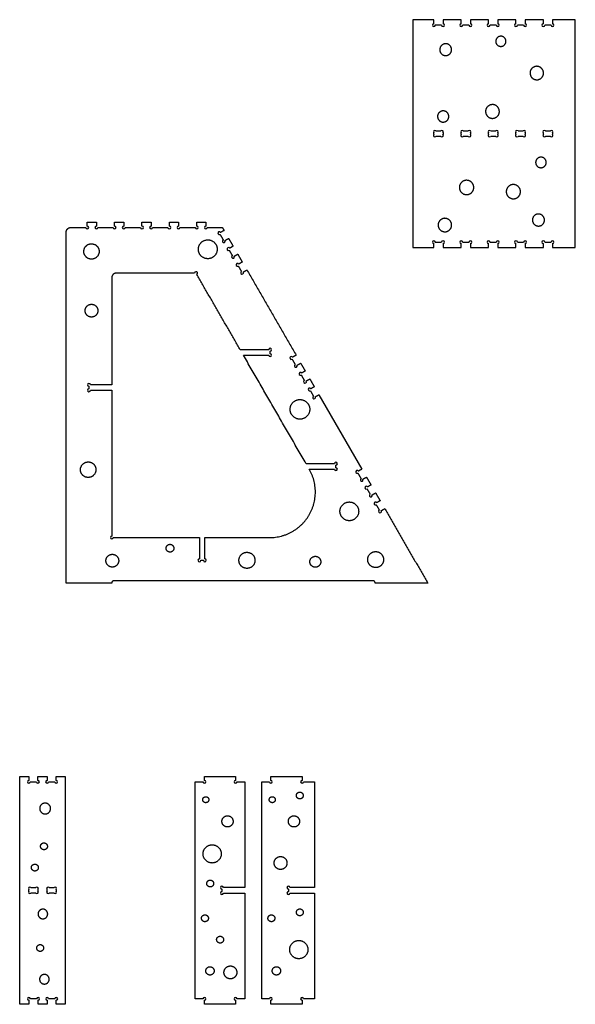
# Model space of a CAD drawing. Header units: millimetres. Extents: x 383 to 674, y 287 to 503.
# Tile 2 of 2: x 552 to 674, y 287 to 503. Entities that reach past the tile are written whole.
import ezdxf

# ---------------------------------------------------------------- set-up
doc = ezdxf.new("R2010")
doc.units = ezdxf.units.MM
doc.header["$MEASUREMENT"] = 0
for name, color, linetype, true_color in [('Crea2D$visibili$linee', 178, 'Continuous', 0x000000), ('Default', 178, 'Continuous', 0x000000), ('Livello 01', 1, 'Continuous', 0xff0000)]:
    doc.layers.add(name, color=color, linetype=linetype, true_color=true_color)

msp = doc.modelspace()

# ---------------------------------------------------------------- linework, layer by layer
at = {"layer": 'Crea2D$visibili$linee'}
msp.add_line((617.69, 420.58), (627.12, 404.24), dxfattribs=at)
for centre, radius, start, end in [((642.9, 501.64), 0.318, 90, 0), ((644.9, 501.64), 0.318, 180, 90), ((648.9, 501.64), 0.318, 90, 0), ((650.9, 501.64), 0.318, 180, 90), ((654.9, 501.64), 0.318, 90, 0), ((656.9, 501.64), 0.318, 180, 90), ((660.9, 501.64), 0.318, 90, 0), ((662.9, 501.64), 0.318, 180, 90), ((666.9, 501.64), 0.318, 90, 0), ((668.9, 501.64), 0.318, 180, 90), ((566.9, 457.25), 0.318, 180, 90), ((568.9, 457.25), 0.318, 90, 0), ((572.9, 457.25), 0.318, 180, 90), ((574.9, 457.25), 0.318, 90, 0), ((578.9, 457.25), 0.318, 180, 90), ((580.9, 457.25), 0.318, 90, 0), ((584.9, 457.25), 0.318, 180, 90), ((586.9, 457.25), 0.318, 90, 0), ((590.9, 457.25), 0.318, 180, 90), ((592.9, 457.25), 0.318, 90, 0), ((595.85, 456), 0.318, 30, 300), ((596.85, 454.27), 0.318, 120, 30), ((642.9, 454.04), 0.318, 0, 270), ((644.9, 454.04), 0.318, 270, 180), ((648.9, 454.04), 0.318, 0, 270), ((650.9, 454.04), 0.318, 270, 180), ((654.9, 454.04), 0.318, 0, 270), ((656.9, 454.04), 0.318, 270, 180), ((660.9, 454.04), 0.318, 0, 270), ((662.9, 454.04), 0.318, 270, 180), ((666.9, 454.04), 0.318, 0, 270), ((668.9, 454.04), 0.318, 270, 180), ((597.85, 452.54), 0.318, 30, 300), ((598.85, 450.81), 0.318, 120, 30), ((599.85, 449.07), 0.318, 30, 300), ((600.85, 447.34), 0.318, 120, 30), ((611.65, 428.64), 0.318, 30, 300), ((612.65, 426.9), 0.318, 120, 30), ((613.65, 425.17), 0.318, 30, 300), ((614.65, 423.44), 0.318, 120, 30), ((615.65, 421.71), 0.318, 30, 300), ((616.65, 419.98), 0.318, 120, 30), ((626.08, 403.64), 0.318, 30, 300), ((627.08, 401.9), 0.318, 120, 30), ((628.08, 400.17), 0.318, 30, 300), ((629.08, 398.44), 0.318, 120, 30), ((630.08, 396.71), 0.318, 30, 300), ((631.08, 394.98), 0.318, 120, 30), ((554.09, 335.64), 0.318, 90, 0), ((556.09, 335.64), 0.317, 180, 90), ((558.09, 335.64), 0.318, 90, 0), ((560.09, 335.64), 0.318, 180, 90), ((592.58, 335.64), 0.318, 180, 90), ((599.43, 335.64), 0.317, 90, 360), ((607.14, 335.64), 0.318, 180, 90), ((614, 335.64), 0.318, 90, 0), ((596.43, 312.44), 0.318, 0, 270), ((596.43, 311.24), 0.318, 90, 0), ((611, 312.44), 0.318, 0, 270), ((611, 311.24), 0.318, 90, 0), ((554.11, 288.04), 0.318, 0, 270), ((556.11, 288.04), 0.318, 270, 180), ((558.11, 288.04), 0.318, 0, 270), ((560.11, 288.04), 0.318, 270, 180), ((592.58, 288.04), 0.318, 270, 180), ((599.43, 288.04), 0.318, 0, 270), ((607.14, 288.04), 0.318, 270, 180), ((614, 288.04), 0.318, 0, 270)]:
    msp.add_arc(centre, radius, start, end, dxfattribs=at)
for points in [[(642.9, 502.84), (640.59, 502.84), (638.28, 502.84)], [(638.28, 502.84), (638.28, 477.84), (638.28, 452.84)], [(642.9, 501.96), (642.9, 502.4), (642.9, 502.84)], [(644.58, 501.64), (643.9, 501.64), (643.21, 501.64)], [(648.9, 502.84), (646.9, 502.84), (644.9, 502.84)], [(644.9, 502.84), (644.9, 502.4), (644.9, 501.96)], [(648.9, 501.96), (648.9, 502.4), (648.9, 502.84)], [(650.58, 501.64), (649.9, 501.64), (649.21, 501.64)], [(654.9, 502.84), (652.9, 502.84), (650.9, 502.84)], [(650.9, 502.84), (650.9, 502.4), (650.9, 501.96)], [(654.9, 501.96), (654.9, 502.4), (654.9, 502.84)], [(656.58, 501.64), (655.9, 501.64), (655.21, 501.64)], [(660.9, 502.84), (658.9, 502.84), (656.9, 502.84)], [(656.9, 502.84), (656.9, 502.4), (656.9, 501.96)], [(660.9, 501.96), (660.9, 502.4), (660.9, 502.84)], [(662.58, 501.64), (661.9, 501.64), (661.21, 501.64)], [(666.9, 502.84), (664.9, 502.84), (662.9, 502.84)], [(662.9, 502.84), (662.9, 502.4), (662.9, 501.96)], [(666.9, 501.96), (666.9, 502.4), (666.9, 502.84)], [(668.58, 501.64), (667.9, 501.64), (667.21, 501.64)], [(673.9, 502.84), (671.4, 502.84), (668.9, 502.84)], [(668.9, 502.84), (668.9, 502.4), (668.9, 501.96)], [(673.9, 452.84), (673.9, 477.84), (673.9, 502.84)], [(566.9, 457.56), (566.9, 458.01), (566.9, 458.45)], [(566.9, 458.45), (567.9, 458.45), (568.9, 458.45)], [(568.9, 458.45), (568.9, 458.01), (568.9, 457.56)], [(572.9, 457.56), (572.9, 458.01), (572.9, 458.45)], [(572.9, 458.45), (573.9, 458.45), (574.9, 458.45)], [(574.9, 458.45), (574.9, 458.01), (574.9, 457.56)], [(578.9, 457.56), (578.9, 458.01), (578.9, 458.45)], [(578.9, 458.45), (579.9, 458.45), (580.9, 458.45)], [(580.9, 458.45), (580.9, 458.01), (580.9, 457.56)], [(584.9, 457.56), (584.9, 458.01), (584.9, 458.45)], [(584.9, 458.45), (585.9, 458.45), (586.9, 458.45)], [(586.9, 458.45), (586.9, 458.01), (586.9, 457.56)], [(590.9, 457.56), (590.9, 458.01), (590.9, 458.45)], [(590.9, 458.45), (591.9, 458.45), (592.9, 458.45)], [(592.9, 458.45), (592.9, 458.01), (592.9, 457.56)], [(562.28, 379.24), (562.28, 417.74), (562.28, 456.25)], [(563.28, 457.25), (564.93, 457.25), (566.58, 457.25)], [(569.21, 457.25), (570.9, 457.25), (572.58, 457.25)], [(575.21, 457.25), (576.9, 457.25), (578.58, 457.25)], [(581.21, 457.25), (582.9, 457.25), (584.58, 457.25)], [(587.21, 457.25), (588.9, 457.25), (590.58, 457.25)], [(593.21, 457.25), (594.87, 457.25), (596.52, 457.25)], [(596.89, 456.6), (596.51, 456.38), (596.13, 456.16)], [(596.52, 457.25), (596.7, 456.92), (596.89, 456.6)], [(596.01, 455.73), (596.35, 455.14), (596.69, 454.55)], [(597.13, 454.43), (597.51, 454.65), (597.89, 454.87)], [(597.89, 454.87), (598.39, 454), (598.89, 453.14)], [(642.9, 452.84), (642.9, 453.28), (642.9, 453.72)], [(643.21, 454.04), (643.9, 454.04), (644.58, 454.04)], [(644.9, 453.72), (644.9, 453.28), (644.9, 452.84)], [(648.9, 452.84), (648.9, 453.28), (648.9, 453.72)], [(649.21, 454.04), (649.9, 454.04), (650.58, 454.04)], [(650.9, 453.72), (650.9, 453.28), (650.9, 452.84)], [(654.9, 452.84), (654.9, 453.28), (654.9, 453.72)], [(655.21, 454.04), (655.9, 454.04), (656.58, 454.04)], [(656.9, 453.72), (656.9, 453.28), (656.9, 452.84)], [(660.9, 452.84), (660.9, 453.28), (660.9, 453.72)], [(661.21, 454.04), (661.9, 454.04), (662.58, 454.04)], [(662.9, 453.72), (662.9, 453.28), (662.9, 452.84)], [(666.9, 452.84), (666.9, 453.28), (666.9, 453.72)], [(667.21, 454.04), (667.9, 454.04), (668.58, 454.04)], [(668.9, 453.72), (668.9, 453.28), (668.9, 452.84)], [(598.01, 452.26), (598.35, 451.67), (598.69, 451.08)], [(598.89, 453.14), (598.51, 452.92), (598.13, 452.7)], [(638.28, 452.84), (640.59, 452.84), (642.9, 452.84)], [(644.9, 452.84), (646.9, 452.84), (648.9, 452.84)], [(650.9, 452.84), (652.9, 452.84), (654.9, 452.84)], [(656.9, 452.84), (658.9, 452.84), (660.9, 452.84)], [(662.9, 452.84), (664.9, 452.84), (666.9, 452.84)], [(668.9, 452.84), (671.4, 452.84), (673.9, 452.84)], [(599.13, 450.97), (599.51, 451.19), (599.89, 451.41)], [(599.89, 451.41), (600.39, 450.54), (600.89, 449.67)], [(600.89, 449.67), (600.51, 449.45), (600.13, 449.23)], [(600.01, 448.8), (600.35, 448.21), (600.69, 447.62)], [(601.13, 447.5), (601.51, 447.72), (601.89, 447.94)], [(601.89, 447.94), (607.29, 438.59), (612.69, 429.24)], [(611.81, 428.36), (612.15, 427.77), (612.49, 427.18)], [(612.69, 429.24), (612.31, 429.02), (611.93, 428.8)], [(612.93, 427.06), (613.31, 427.28), (613.69, 427.5)], [(613.69, 427.5), (614.19, 426.64), (614.69, 425.77)], [(614.69, 425.77), (614.31, 425.55), (613.93, 425.33)], [(613.81, 424.9), (614.15, 424.31), (614.49, 423.72)], [(614.93, 423.6), (615.31, 423.82), (615.69, 424.04)], [(615.69, 424.04), (616.19, 423.17), (616.69, 422.31)], [(615.81, 421.43), (616.15, 420.84), (616.49, 420.25)], [(616.69, 422.31), (616.31, 422.09), (615.93, 421.87)], [(616.93, 420.14), (617.31, 420.36), (617.69, 420.58)], [(627.12, 404.24), (626.74, 404.02), (626.36, 403.8)], [(626.24, 403.36), (626.58, 402.77), (626.93, 402.18)], [(627.36, 402.06), (627.74, 402.28), (628.12, 402.5)], [(628.12, 402.5), (628.62, 401.64), (629.12, 400.77)], [(628.24, 399.9), (628.58, 399.31), (628.93, 398.72)], [(629.12, 400.77), (628.74, 400.55), (628.36, 400.33)], [(629.36, 398.6), (629.74, 398.82), (630.12, 399.04)], [(630.12, 399.04), (630.62, 398.17), (631.12, 397.31)], [(630.24, 396.43), (630.58, 395.84), (630.93, 395.25)], [(631.12, 397.31), (630.74, 397.09), (630.36, 396.87)], [(631.36, 395.14), (631.74, 395.36), (632.12, 395.58)], [(632.12, 395.58), (636.84, 387.41), (641.56, 379.24)], [(572.28, 379.24), (567.28, 379.24), (562.28, 379.24)], [(572.28, 379.31), (572.28, 379.27), (572.28, 379.24)], [(629.59, 379.74), (601.14, 379.74), (572.7, 379.74)], [(630.01, 379.24), (630.01, 379.27), (630.01, 379.31)], [(641.56, 379.24), (635.78, 379.24), (630.01, 379.24)], [(552.09, 286.84), (552.09, 311.84), (552.09, 336.84)], [(552.09, 336.84), (553.09, 336.84), (554.09, 336.84)], [(554.09, 336.84), (554.09, 336.4), (554.09, 335.96)], [(554.41, 335.64), (555.09, 335.64), (555.77, 335.64)], [(556.09, 335.96), (556.09, 336.4), (556.09, 336.84)], [(556.09, 336.84), (557.09, 336.84), (558.09, 336.84)], [(558.09, 336.84), (558.09, 336.4), (558.09, 335.96)], [(558.41, 335.64), (559.09, 335.64), (559.77, 335.64)], [(560.09, 335.96), (560.09, 336.4), (560.09, 336.84)], [(560.09, 336.84), (561.09, 336.84), (562.09, 336.84)], [(562.09, 336.84), (562.09, 311.84), (562.09, 286.84)], [(590.58, 288.04), (590.58, 311.84), (590.58, 335.64)], [(590.58, 335.64), (591.42, 335.64), (592.26, 335.64)], [(592.58, 335.96), (592.58, 336.4), (592.58, 336.84)], [(592.58, 336.84), (596, 336.84), (599.43, 336.84)], [(599.43, 336.84), (599.43, 336.4), (599.43, 335.96)], [(599.75, 335.64), (600.59, 335.64), (601.43, 335.64)], [(601.43, 335.64), (601.43, 324.04), (601.43, 312.44)], [(605.14, 288.04), (605.14, 311.84), (605.14, 335.64)], [(605.14, 335.64), (605.98, 335.64), (606.83, 335.64)], [(607.14, 335.96), (607.14, 336.4), (607.14, 336.84)], [(607.14, 336.84), (610.57, 336.84), (614, 336.84)], [(614, 336.84), (614, 336.4), (614, 335.96)], [(614.31, 335.64), (615.5, 335.64), (616.69, 335.64)], [(616.69, 335.64), (616.69, 324.04), (616.69, 312.44)], [(596.43, 312.12), (596.43, 311.84), (596.43, 311.56)], [(601.43, 312.44), (599.09, 312.44), (596.75, 312.44)], [(596.75, 311.24), (599.09, 311.24), (601.43, 311.24)], [(601.43, 311.24), (601.43, 299.64), (601.43, 288.04)], [(611, 312.12), (611, 311.84), (611, 311.56)], [(616.69, 312.44), (614, 312.44), (611.31, 312.44)], [(611.31, 311.24), (614, 311.24), (616.69, 311.24)], [(616.69, 311.24), (616.69, 299.64), (616.69, 288.04)], [(554.11, 287.72), (554.11, 287.28), (554.11, 286.84)], [(555.79, 288.04), (555.11, 288.04), (554.42, 288.04)], [(556.11, 286.84), (556.11, 287.28), (556.11, 287.72)], [(558.11, 287.72), (558.11, 287.28), (558.11, 286.84)], [(559.79, 288.04), (559.11, 288.04), (558.42, 288.04)], [(560.11, 286.84), (560.11, 287.28), (560.11, 287.72)], [(592.26, 288.04), (591.42, 288.04), (590.58, 288.04)], [(592.58, 286.84), (592.58, 287.28), (592.58, 287.72)], [(599.43, 287.72), (599.43, 287.28), (599.43, 286.84)], [(601.43, 288.04), (600.59, 288.04), (599.75, 288.04)], [(606.83, 288.04), (605.98, 288.04), (605.14, 288.04)], [(607.14, 286.84), (607.14, 287.28), (607.14, 287.72)], [(614, 287.72), (614, 287.28), (614, 286.84)], [(616.69, 288.04), (615.5, 288.04), (614.31, 288.04)], [(554.11, 286.84), (553.1, 286.84), (552.09, 286.84)], [(558.11, 286.84), (557.11, 286.84), (556.11, 286.84)], [(562.09, 286.84), (561.1, 286.84), (560.11, 286.84)], [(599.43, 286.84), (596, 286.84), (592.58, 286.84)], [(614, 286.84), (610.57, 286.84), (607.14, 286.84)]]:
    msp.add_open_spline(points, degree=2, dxfattribs=at)
for points in [[(562.28, 456.25), (562.28, 457.25), (563.28, 457.25)], [(572.7, 379.74), (572.28, 379.74), (572.28, 379.31)], [(630.01, 379.31), (630.01, 379.74), (629.59, 379.74)]]:
    msp.add_rational_spline(points, [1, 0.707106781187, 1], degree=2, dxfattribs=at)
at = {"layer": 'Default'}
msp.add_lwpolyline([(607, 429.55), (607, 430.12)], dxfattribs=at)
for centre, radius, start, end in [((590.74, 447.25), 0.318, 300, 180), ((607, 430.44), 0.318, 270, 180), ((607, 429.24), 0.318, 180, 90), ((567.28, 422.74), 0.318, 0, 270), ((567.28, 421.54), 0.318, 90, 0), ((621.43, 405.44), 0.317, 270, 180), ((621.43, 404.24), 0.318, 180, 90), ((572.28, 389.24), 0.318, 90, 0), ((591.48, 384.24), 0.318, 90, 0), ((592.68, 384.24), 0.318, 180, 90)]:
    msp.add_arc(centre, radius, start, end, dxfattribs=at)
msp.add_rational_spline([(573.28, 447.25), (572.28, 447.25), (572.28, 446.25)], [1, 0.707106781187, 1], degree=2, dxfattribs=at)
for points in [[(590.43, 447.25), (581.85, 447.25), (573.28, 447.25)], [(572.28, 446.25), (572.28, 434.49), (572.28, 422.74)], [(600.45, 430.44), (595.68, 438.7), (590.9, 446.97)], [(606.68, 430.44), (603.56, 430.44), (600.45, 430.44)], [(614.88, 405.44), (608.01, 417.34), (601.14, 429.24)], [(601.14, 429.24), (603.91, 429.24), (606.68, 429.24)], [(567.28, 422.42), (567.28, 422.14), (567.28, 421.86)], [(572.28, 422.74), (569.93, 422.74), (567.59, 422.74)], [(567.59, 421.54), (569.93, 421.54), (572.28, 421.54)], [(572.28, 421.54), (572.28, 405.55), (572.28, 389.55)], [(621.11, 405.44), (618, 405.44), (614.88, 405.44)], [(615.58, 404.24), (618.34, 404.24), (621.11, 404.24)], [(621.43, 404.55), (621.43, 404.84), (621.43, 405.12)], [(572.59, 389.24), (582.03, 389.24), (591.48, 389.24)], [(591.48, 389.24), (591.48, 386.9), (591.48, 384.55)], [(592.68, 384.55), (592.68, 386.9), (592.68, 389.24)], [(592.68, 389.24), (599.8, 389.24), (606.92, 389.24)], [(591.79, 384.24), (592.08, 384.24), (592.36, 384.24)]]:
    msp.add_open_spline(points, degree=2, dxfattribs=at)
msp.add_rational_spline([(606.92, 389.24), (612.69, 389.24), (615.58, 394.24), (618.46, 399.24), (615.58, 404.24)], [1, 0.866025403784, 1, 0.866025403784, 1], degree=2, knots=[513.809109, 513.809109, 513.809109, 524.281084, 524.281084, 534.75306, 534.75306, 534.75306], dxfattribs=at)
at = {"layer": 'Livello 01'}
for centre, radius, start, end in [((643.12, 478.22), 0.318, 45, 225), ((643.12, 477.47), 0.317, 135, 315), ((644.67, 478.22), 0.318, 315, 135), ((644.67, 477.47), 0.318, 225, 45), ((649.12, 478.22), 0.318, 45, 225), ((649.12, 477.47), 0.317, 135, 315), ((650.67, 478.22), 0.318, 315, 135), ((650.67, 477.47), 0.318, 225, 45), ((655.12, 478.22), 0.318, 45, 225), ((655.12, 477.47), 0.317, 135, 315), ((656.67, 478.22), 0.318, 315, 135), ((656.67, 477.47), 0.318, 225, 45), ((661.12, 478.22), 0.318, 45, 225), ((661.12, 477.47), 0.317, 135, 315), ((662.67, 478.22), 0.318, 315, 135), ((662.67, 477.47), 0.318, 225, 45), ((667.12, 478.22), 0.318, 45, 225), ((667.12, 477.47), 0.317, 135, 315), ((668.67, 478.22), 0.318, 315, 135), ((668.67, 477.47), 0.318, 225, 45), ((554.31, 312.22), 0.318, 45, 225), ((554.31, 311.47), 0.318, 135, 315), ((555.86, 312.22), 0.318, 315, 135), ((555.86, 311.47), 0.318, 225, 45), ((558.31, 312.22), 0.318, 45, 225), ((558.31, 311.47), 0.318, 135, 315), ((559.86, 312.22), 0.318, 315, 135), ((559.86, 311.47), 0.318, 225, 45)]:
    msp.add_arc(centre, radius, start, end, dxfattribs=at)
for points, weights, knots in [([(657.76, 497), (656.66, 496.82), (656.48, 497.91), (656.3, 499.01), (657.4, 499.2), (658.5, 499.38), (658.68, 498.28), (658.86, 497.18), (657.76, 497)], [1, 0.707106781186, 1, 0.707106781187, 1, 0.707106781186, 1, 0.707106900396, 1], [0, 0, 0, 1.750599, 1.750599, 3.501197, 3.501197, 5.251796, 5.251796, 7.002395, 7.002395, 7.002395]), ([(645.67, 494.98), (644.39, 494.8), (644.2, 496.08), (644.02, 497.36), (645.3, 497.55), (646.59, 497.73), (646.77, 496.45), (646.95, 495.17), (645.67, 494.98)], [1, 0.707106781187, 1, 0.707106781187, 1, 0.707106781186, 1, 0.707106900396, 1], [0, 0, 0, 2.03503, 2.03503, 4.070059, 4.070059, 6.105089, 6.105089, 8.140118, 8.140118, 8.140118]), ([(666.19, 489.85), (664.91, 489.12), (664.18, 490.4), (663.44, 491.69), (664.73, 492.42), (666.01, 493.15), (666.74, 491.87), (667.47, 490.59), (666.19, 489.85)], [1, 0.707106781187, 1, 0.707106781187, 1, 0.707106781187, 1, 0.707106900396, 1], [0, 0, 0, 2.320291, 2.320291, 4.640582, 4.640582, 6.960872, 6.960872, 9.281163, 9.281163, 9.281163]), ([(655.38, 484.17), (656.85, 484.54), (657.21, 483.07), (657.58, 481.61), (656.11, 481.24), (654.65, 480.88), (654.28, 482.34), (653.92, 483.81), (655.38, 484.17)], [1, 0.707106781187, 1, 0.707106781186, 1, 0.707106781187, 1, 0.707106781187, 1], [0, 0, 0, 2.373232, 2.373232, 4.746464, 4.746464, 7.119696, 7.119696, 9.492928, 9.492928, 9.492928]), ([(645.49, 480.51), (644.39, 479.96), (643.84, 481.06), (643.29, 482.16), (644.39, 482.71), (645.49, 483.26), (646.04, 482.16), (646.59, 481.06), (645.49, 480.51)], [1, 0.707106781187, 1, 0.707106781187, 1, 0.707106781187, 1, 0.707106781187, 1], [0, 0, 0, 1.930599, 1.930599, 3.861197, 3.861197, 5.791796, 5.791796, 7.722394, 7.722394, 7.722394]), ([(666.01, 472.63), (667.11, 473), (667.47, 471.9), (667.84, 470.8), (666.74, 470.43), (665.64, 470.07), (665.27, 471.16), (664.91, 472.26), (666.01, 472.63)], [1, 0.707106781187, 1, 0.707106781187, 1, 0.707106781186, 1, 0.707106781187, 1], [0, 0, 0, 1.820186, 1.820186, 3.640372, 3.640372, 5.460557, 5.460557, 7.280743, 7.280743, 7.280743]), ([(650.98, 464.75), (649.7, 463.84), (648.79, 465.12), (647.87, 466.4), (649.15, 467.32), (650.43, 468.23), (651.35, 466.95), (652.27, 465.67), (650.98, 464.75)], [1, 0.707106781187, 1, 0.707106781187, 1, 0.707106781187, 1, 0.707106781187, 1], [0, 0, 0, 2.47572, 2.47572, 4.951441, 4.951441, 7.427161, 7.427161, 9.902882, 9.902882, 9.902882]), ([(660.88, 463.65), (659.41, 463.1), (658.86, 464.57), (658.31, 466.03), (659.78, 466.58), (661.24, 467.13), (661.79, 465.67), (662.34, 464.2), (660.88, 463.65)], [1, 0.707106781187, 1, 0.707106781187, 1, 0.707106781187, 1, 0.707106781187, 1], [0, 0, 0, 2.458936, 2.458936, 4.917871, 4.917871, 7.376807, 7.376807, 9.835743, 9.835743, 9.835743]), ([(665.09, 459.99), (666.19, 460.72), (666.92, 459.62), (667.66, 458.52), (666.56, 457.79), (665.46, 457.06), (664.73, 458.16), (663.99, 459.26), (665.09, 459.99)], [1, 0.707106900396, 1, 0.707106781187, 1, 0.707106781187, 1, 0.707106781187, 1], [0, 0, 0, 2.075331, 2.075331, 4.150662, 4.150662, 6.225993, 6.225993, 8.301324, 8.301324, 8.301324]), ([(646.04, 456.51), (644.75, 455.77), (644.02, 457.06), (643.29, 458.34), (644.57, 459.07), (645.85, 459.81), (646.59, 458.52), (647.32, 457.24), (646.04, 456.51)], [1, 0.707106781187, 1, 0.707106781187, 1, 0.707106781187, 1, 0.707106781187, 1], [0, 0, 0, 2.320291, 2.320291, 4.640582, 4.640582, 6.960872, 6.960872, 9.281163, 9.281163, 9.281163]), ([(569.51, 452), (569.51, 453.68), (567.83, 453.68), (566.14, 453.68), (566.14, 452), (566.14, 450.31), (567.83, 450.31), (569.51, 450.31), (569.51, 452)], [1, 0.707106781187, 1, 0.707106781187, 1, 0.707106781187, 1, 0.707106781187, 1], [0, 0, 0, 2.645006, 2.645006, 5.290011, 5.290011, 7.935017, 7.935017, 10.580023, 10.580023, 10.580023]), ([(594.53, 450.79), (596.21, 452), (595.01, 453.68), (593.81, 455.37), (592.12, 454.16), (590.44, 452.96), (591.64, 451.28), (592.84, 449.59), (594.53, 450.79)], [1, 0.707106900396, 1, 0.707106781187, 1, 0.707106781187, 1, 0.707106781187, 1], [0, 0, 0, 3.250457, 3.250457, 6.500914, 6.500914, 9.751371, 9.751371, 13.001828, 13.001828, 13.001828]), ([(569.23, 439.01), (569.23, 440.41), (567.83, 440.41), (566.43, 440.41), (566.43, 439.01), (566.43, 437.61), (567.83, 437.61), (569.23, 437.61), (569.23, 439.01)], [1, 0.707106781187, 1, 0.707106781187, 1, 0.707106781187, 1, 0.707106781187, 1], [0, 0, 0, 2.199115, 2.199115, 4.39823, 4.39823, 6.597345, 6.597345, 8.796459, 8.796459, 8.796459]), ([(614.49, 415.43), (616.42, 416.4), (615.46, 418.32), (614.49, 420.24), (612.57, 419.28), (610.64, 418.32), (611.61, 416.4), (612.57, 414.47), (614.49, 415.43)], [1, 0.707106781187, 1, 0.707106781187, 1, 0.707106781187, 1, 0.707106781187, 1], [0, 0, 0, 3.379664, 3.379664, 6.759329, 6.759329, 10.138993, 10.138993, 13.518657, 13.518657, 13.518657]), ([(567.35, 402.44), (569.03, 402.68), (568.79, 404.37), (568.55, 406.05), (566.86, 405.81), (565.18, 405.57), (565.42, 403.89), (565.66, 402.2), (567.35, 402.44)], [1, 0.707106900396, 1, 0.707106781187, 1, 0.707106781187, 1, 0.707106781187, 1], [0, 0, 0, 2.671859, 2.671859, 5.343718, 5.343718, 8.015578, 8.015578, 10.687437, 10.687437, 10.687437]), ([(625.08, 393.06), (627, 393.78), (626.28, 395.71), (625.56, 397.63), (623.63, 396.91), (621.71, 396.19), (622.43, 394.27), (623.15, 392.34), (625.08, 393.06)], [1, 0.707106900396, 1, 0.707106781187, 1, 0.707106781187, 1, 0.707106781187, 1], [0, 0, 0, 3.22842, 3.22842, 6.45684, 6.45684, 9.685259, 9.685259, 12.913679, 12.913679, 12.913679]), ([(585.52, 386.19), (586.23, 386.66), (585.75, 387.37), (585.28, 388.09), (584.57, 387.61), (583.86, 387.14), (584.33, 386.43), (584.8, 385.72), (585.52, 386.19)], [1, 0.707106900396, 1, 0.707106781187, 1, 0.707106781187, 1, 0.707106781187, 1], [0, 0, 0, 1.342674, 1.342674, 2.685348, 2.685348, 4.028022, 4.028022, 5.370696, 5.370696, 5.370696]), ([(573.6, 383.44), (574.32, 384.64), (573.12, 385.36), (571.92, 386.09), (571.19, 384.88), (570.47, 383.68), (571.68, 382.96), (572.88, 382.24), (573.6, 383.44)], [1, 0.707106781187, 1, 0.707106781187, 1, 0.707106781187, 1, 0.707106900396, 1], [0, 0, 0, 2.203272, 2.203272, 4.406543, 4.406543, 6.609815, 6.609815, 8.813086, 8.813086, 8.813086]), ([(603.64, 384.59), (603.29, 386.32), (601.56, 385.97), (599.83, 385.61), (600.19, 383.88), (600.54, 382.15), (602.27, 382.51), (604, 382.86), (603.64, 384.59)], [1, 0.707106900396, 1, 0.707106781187, 1, 0.707106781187, 1, 0.707106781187, 1], [0, 0, 0, 2.771738, 2.771738, 5.543477, 5.543477, 8.315216, 8.315216, 11.086954, 11.086954, 11.086954]), ([(617.62, 382.96), (618.58, 383.68), (617.86, 384.64), (617.14, 385.61), (616.18, 384.88), (615.22, 384.16), (615.94, 383.2), (616.66, 382.24), (617.62, 382.96)], [1, 0.707106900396, 1, 0.707106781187, 1, 0.707106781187, 1, 0.707106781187, 1], [0, 0, 0, 1.88929, 1.88929, 3.77858, 3.77858, 5.667869, 5.667869, 7.557159, 7.557159, 7.557159]), ([(630.61, 382.72), (632.29, 383.2), (631.81, 384.88), (631.33, 386.57), (629.65, 386.09), (627.96, 385.61), (628.45, 383.92), (628.93, 382.24), (630.61, 382.72)], [1, 0.707106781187, 1, 0.707106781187, 1, 0.707106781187, 1, 0.707106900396, 1], [0, 0, 0, 2.750848, 2.750848, 5.501695, 5.501695, 8.252543, 8.252543, 11.00339, 11.00339, 11.00339]), ([(613.32, 331.92), (614.05, 331.73), (614.23, 332.47), (614.42, 333.2), (613.68, 333.38), (612.95, 333.56), (612.77, 332.83), (612.59, 332.1), (613.32, 331.92)], [1, 0.707106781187, 1, 0.707106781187, 1, 0.707106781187, 1, 0.707106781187, 1], [0, 0, 0, 1.186616, 1.186616, 2.373232, 2.373232, 3.559848, 3.559848, 4.746464, 4.746464, 4.746464]), ([(558.66, 329.13), (558, 328.14), (557.01, 328.8), (556.02, 329.46), (556.68, 330.45), (557.34, 331.44), (558.33, 330.78), (559.32, 330.12), (558.66, 329.13)], [1, 0.707106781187, 1, 0.707106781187, 1, 0.707106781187, 1, 0.707106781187, 1], [0, 0, 0, 1.866949, 1.866949, 3.733898, 3.733898, 5.600846, 5.600846, 7.467795, 7.467795, 7.467795]), ([(592.52, 331.18), (593.07, 330.82), (593.44, 331.36), (593.81, 331.91), (593.26, 332.28), (592.71, 332.65), (592.34, 332.1), (591.97, 331.55), (592.52, 331.18)], [1, 0.707106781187, 1, 0.707106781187, 1, 0.707106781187, 1, 0.707106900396, 1], [0, 0, 0, 1.037666, 1.037666, 2.075331, 2.075331, 3.112997, 3.112997, 4.150662, 4.150662, 4.150662]), ([(607.09, 331.18), (607.64, 330.82), (608.01, 331.36), (608.37, 331.91), (607.82, 332.28), (607.27, 332.65), (606.91, 332.1), (606.54, 331.55), (607.09, 331.18)], [1, 0.707106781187, 1, 0.707106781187, 1, 0.707106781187, 1, 0.707106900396, 1], [0, 0, 0, 1.037666, 1.037666, 2.075331, 2.075331, 3.112997, 3.112997, 4.150662, 4.150662, 4.150662]), ([(597.1, 325.87), (598.2, 325.32), (598.75, 326.42), (599.3, 327.52), (598.2, 328.07), (597.1, 328.62), (596.55, 327.52), (596, 326.42), (597.1, 325.87)], [1, 0.707106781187, 1, 0.707106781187, 1, 0.707106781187, 1, 0.707106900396, 1], [0, 0, 0, 1.930599, 1.930599, 3.861197, 3.861197, 5.791796, 5.791796, 7.722394, 7.722394, 7.722394]), ([(611.67, 325.87), (612.77, 325.32), (613.32, 326.42), (613.87, 327.52), (612.77, 328.07), (611.67, 328.62), (611.12, 327.52), (610.57, 326.42), (611.67, 325.87)], [1, 0.707106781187, 1, 0.707106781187, 1, 0.707106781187, 1, 0.707106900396, 1], [0, 0, 0, 1.930599, 1.930599, 3.861197, 3.861197, 5.791796, 5.791796, 7.722394, 7.722394, 7.722394]), ([(557.23, 320.76), (557.96, 320.58), (558.14, 321.31), (558.33, 322.05), (557.59, 322.23), (556.86, 322.41), (556.68, 321.68), (556.5, 320.95), (557.23, 320.76)], [1, 0.707106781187, 1, 0.707106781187, 1, 0.707106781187, 1, 0.707106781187, 1], [0, 0, 0, 1.186616, 1.186616, 2.373232, 2.373232, 3.559848, 3.559848, 4.746464, 4.746464, 4.746464]), ([(594.28, 317.84), (596.28, 317.84), (596.28, 319.84), (596.28, 321.84), (594.28, 321.84), (592.28, 321.84), (592.28, 319.84), (592.28, 317.84), (594.28, 317.84)], [1, 0.707106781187, 1, 0.707106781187, 1, 0.707106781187, 1, 0.707106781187, 1], [0, 0, 0, 3.141593, 3.141593, 6.283185, 6.283185, 9.424778, 9.424778, 12.566371, 12.566371, 12.566371]), ([(555.23, 316.1), (555.96, 315.92), (556.15, 316.65), (556.33, 317.39), (555.6, 317.57), (554.86, 317.75), (554.68, 317.02), (554.5, 316.29), (555.23, 316.1)], [1, 0.707106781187, 1, 0.707106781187, 1, 0.707106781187, 1, 0.707106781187, 1], [0, 0, 0, 1.186616, 1.186616, 2.373232, 2.373232, 3.559848, 3.559848, 4.746464, 4.746464, 4.746464]), ([(610.28, 316.84), (611.28, 317.84), (610.28, 318.84), (609.28, 319.84), (608.28, 318.84), (607.28, 317.84), (608.28, 316.84), (609.28, 315.84), (610.28, 316.84)], [1, 0.707106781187, 1, 0.707106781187, 1, 0.707106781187, 1, 0.707106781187, 1], [0, 0, 0, 2.221441, 2.221441, 4.442883, 4.442883, 6.664324, 6.664324, 8.885766, 8.885766, 8.885766]), ([(593.68, 312.61), (594.41, 312.43), (594.59, 313.16), (594.78, 313.89), (594.04, 314.07), (593.31, 314.26), (593.13, 313.52), (592.95, 312.79), (593.68, 312.61)], [1, 0.707106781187, 1, 0.707106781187, 1, 0.707106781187, 1, 0.707106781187, 1], [0, 0, 0, 1.186616, 1.186616, 2.373232, 2.373232, 3.559848, 3.559848, 4.746464, 4.746464, 4.746464]), ([(557.99, 305.99), (557.33, 305.17), (556.51, 305.83), (555.68, 306.49), (556.34, 307.31), (557, 308.14), (557.83, 307.48), (558.65, 306.82), (557.99, 305.99)], [1, 0.707106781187, 1, 0.707106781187, 1, 0.707106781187, 1, 0.707106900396, 1], [0, 0, 0, 1.657764, 1.657764, 3.315528, 3.315528, 4.973291, 4.973291, 6.631055, 6.631055, 6.631055]), ([(613.32, 306.28), (614.05, 306.1), (614.23, 306.83), (614.42, 307.57), (613.68, 307.75), (612.95, 307.93), (612.77, 307.2), (612.59, 306.47), (613.32, 306.28)], [1, 0.707106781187, 1, 0.707106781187, 1, 0.707106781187, 1, 0.707106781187, 1], [0, 0, 0, 1.186616, 1.186616, 2.373232, 2.373232, 3.559848, 3.559848, 4.746464, 4.746464, 4.746464]), ([(592.52, 304.98), (593.26, 304.8), (593.44, 305.53), (593.62, 306.26), (592.89, 306.45), (592.16, 306.63), (591.97, 305.9), (591.79, 305.16), (592.52, 304.98)], [1, 0.707106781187, 1, 0.707106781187, 1, 0.707106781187, 1, 0.707106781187, 1], [0, 0, 0, 1.186616, 1.186616, 2.373232, 2.373232, 3.559848, 3.559848, 4.746464, 4.746464, 4.746464]), ([(607.09, 304.98), (607.82, 304.8), (608.01, 305.53), (608.19, 306.26), (607.46, 306.45), (606.72, 306.63), (606.54, 305.9), (606.36, 305.16), (607.09, 304.98)], [1, 0.707106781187, 1, 0.707106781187, 1, 0.707106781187, 1, 0.707106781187, 1], [0, 0, 0, 1.186616, 1.186616, 2.373232, 2.373232, 3.559848, 3.559848, 4.746464, 4.746464, 4.746464]), ([(595.84, 300.29), (596.58, 300.11), (596.76, 300.84), (596.94, 301.57), (596.21, 301.76), (595.48, 301.94), (595.29, 301.21), (595.11, 300.48), (595.84, 300.29)], [1, 0.707106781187, 1, 0.707106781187, 1, 0.707106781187, 1, 0.707106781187, 1], [0, 0, 0, 1.186616, 1.186616, 2.373232, 2.373232, 3.559848, 3.559848, 4.746464, 4.746464, 4.746464]), ([(613.28, 296.84), (615.28, 296.84), (615.28, 298.84), (615.28, 300.84), (613.28, 300.84), (611.28, 300.84), (611.28, 298.84), (611.28, 296.84), (613.28, 296.84)], [1, 0.707106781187, 1, 0.707106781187, 1, 0.707106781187, 1, 0.707106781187, 1], [0, 0, 0, 3.141593, 3.141593, 6.283185, 6.283185, 9.424778, 9.424778, 12.566371, 12.566371, 12.566371]), ([(556.4, 298.46), (557.13, 298.28), (557.31, 299.01), (557.5, 299.74), (556.76, 299.93), (556.03, 300.11), (555.85, 299.38), (555.66, 298.64), (556.4, 298.46)], [1, 0.707106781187, 1, 0.707106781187, 1, 0.707106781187, 1, 0.707106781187, 1], [0, 0, 0, 1.186616, 1.186616, 2.373232, 2.373232, 3.559848, 3.559848, 4.746464, 4.746464, 4.746464]), ([(593.81, 293.26), (594.72, 293.26), (594.72, 294.17), (594.72, 295.09), (593.81, 295.09), (592.89, 295.09), (592.89, 294.17), (592.89, 293.26), (593.81, 293.26)], [1, 0.707106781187, 1, 0.707106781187, 1, 0.707106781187, 1, 0.707106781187, 1], [0, 0, 0, 1.438983, 1.438983, 2.877966, 2.877966, 4.31695, 4.31695, 5.755933, 5.755933, 5.755933]), ([(599.28, 292.84), (600.28, 293.84), (599.28, 294.84), (598.28, 295.84), (597.28, 294.84), (596.28, 293.84), (597.28, 292.84), (598.28, 291.84), (599.28, 292.84)], [1, 0.707106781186, 1, 0.707106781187, 1, 0.707106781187, 1, 0.707106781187, 1], [0, 0, 0, 2.221441, 2.221441, 4.442883, 4.442883, 6.664324, 6.664324, 8.885766, 8.885766, 8.885766]), ([(608.37, 293.26), (609.29, 293.26), (609.29, 294.17), (609.29, 295.09), (608.37, 295.09), (607.46, 295.09), (607.46, 294.17), (607.46, 293.26), (608.37, 293.26)], [1, 0.707106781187, 1, 0.707106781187, 1, 0.707106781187, 1, 0.707106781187, 1], [0, 0, 0, 1.438983, 1.438983, 2.877966, 2.877966, 4.31695, 4.31695, 5.755933, 5.755933, 5.755933]), ([(558.32, 291.68), (557.66, 290.86), (556.84, 291.52), (556.02, 292.18), (556.67, 293), (557.33, 293.82), (558.16, 293.16), (558.98, 292.5), (558.32, 291.68)], [1, 0.707106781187, 1, 0.707106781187, 1, 0.707106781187, 1, 0.707106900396, 1], [0, 0, 0, 1.657764, 1.657764, 3.315528, 3.315528, 4.973291, 4.973291, 6.631055, 6.631055, 6.631055])]:
    msp.add_rational_spline(points, weights, degree=2, knots=knots, dxfattribs=at)
for points in [[(642.9, 477.69), (642.9, 477.84), (642.9, 477.99)], [(643.35, 478.44), (643.9, 478.44), (644.45, 478.44)], [(644.9, 477.99), (644.9, 477.84), (644.9, 477.69)], [(648.9, 477.69), (648.9, 477.84), (648.9, 477.99)], [(649.35, 478.44), (649.9, 478.44), (650.45, 478.44)], [(650.9, 477.99), (650.9, 477.84), (650.9, 477.69)], [(654.9, 477.69), (654.9, 477.84), (654.9, 477.99)], [(655.35, 478.44), (655.9, 478.44), (656.45, 478.44)], [(656.9, 477.99), (656.9, 477.84), (656.9, 477.69)], [(660.9, 477.69), (660.9, 477.84), (660.9, 477.99)], [(661.35, 478.44), (661.9, 478.44), (662.45, 478.44)], [(662.9, 477.99), (662.9, 477.84), (662.9, 477.69)], [(666.9, 477.69), (666.9, 477.84), (666.9, 477.99)], [(667.35, 478.44), (667.9, 478.44), (668.45, 478.44)], [(668.9, 477.99), (668.9, 477.84), (668.9, 477.69)], [(644.45, 477.24), (643.9, 477.24), (643.35, 477.24)], [(650.45, 477.24), (649.9, 477.24), (649.35, 477.24)], [(656.45, 477.24), (655.9, 477.24), (655.35, 477.24)], [(662.45, 477.24), (661.9, 477.24), (661.35, 477.24)], [(668.45, 477.24), (667.9, 477.24), (667.35, 477.24)], [(554.09, 311.69), (554.09, 311.84), (554.09, 311.99)], [(554.54, 312.44), (555.09, 312.44), (555.64, 312.44)], [(555.64, 311.24), (555.09, 311.24), (554.54, 311.24)], [(556.09, 311.99), (556.09, 311.84), (556.09, 311.69)], [(558.09, 311.69), (558.09, 311.84), (558.09, 311.99)], [(558.54, 312.44), (559.09, 312.44), (559.64, 312.44)], [(559.64, 311.24), (559.09, 311.24), (558.54, 311.24)], [(560.09, 311.99), (560.09, 311.84), (560.09, 311.69)]]:
    msp.add_open_spline(points, degree=2, dxfattribs=at)

doc.saveas('drawing.dxf')
